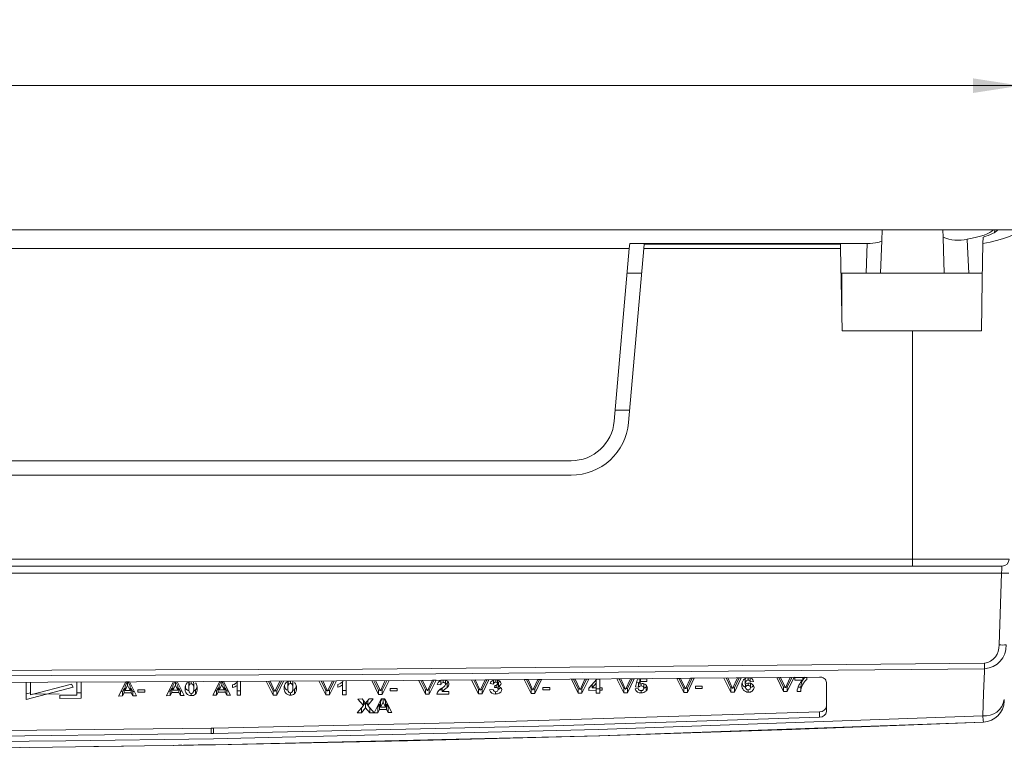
# Model space of a CAD drawing. Header units: millimetres. Extents: x 81 to 359, y 52 to 259.
# Tile 5 of 6: x 198 to 266, y 208 to 259. Entities that reach past the tile are written whole.
import ezdxf

# ---------------------------------------------------------------- set-up
doc = ezdxf.new("R2010")
doc.units = ezdxf.units.MM
doc.styles.add('SLDTEXTSTYLE0', font='TXT', dxfattribs={"width": 0.75})
doc.dimstyles.new('SLDDIMSTYLE0', dxfattribs={"dimtxt": 3.5, "dimasz": 3.302, "dimexe": 0, "dimexo": 0.0625, "dimgap": 0.875, "dimtad": 1, "dimrnd": 1e-09, "dimzin": 12, "dimdsep": 46, "dimtxsty": 'SLDTEXTSTYLE0', "dimsah": 1, "dimcen": 0.09, "dimadec": 0, "dimazin": 3, "dimtfac": 1, "dimtofl": 0, "dimtmove": 0, "dimatfit": 3, "dimfxl": 1, "dimfrac": 2, "dimtolj": 1, "dimtzin": 12, "dimarcsym": 0})

# ---------------------------------------------------------------- blocks, each defined once
blk = doc.blocks.new('*D1')
at = {"color": 7, "linetype": 'Continuous', "lineweight": 0}
for p, q in [((81.398, 245.492), (81.398, 255.492)), ((267.398, 245.492), (267.398, 255.492)), ((267.398, 254.492), (81.398, 254.492))]:
    blk.add_line(p, q, dxfattribs=at)
for points in [[(81.398, 254.492), (84.7, 253.984), (84.7, 255)], [(267.398, 254.492), (264.096, 255), (264.096, 253.984)]]:
    blk.add_solid(points, dxfattribs=at)
at = {"color": 7, "linetype": 'Continuous', "lineweight": 0, "insert": (170.489, 259.003, 8.393), "char_height": 3.5, "attachment_point": 1, "style": 'SLDTEXTSTYLE0'}
blk.add_mtext('186', dxfattribs=at)

msp = doc.modelspace()

# ---------------------------------------------------------------- linework, layer by layer
at = {"color": 7, "linetype": 'Continuous', "lineweight": 15}
for p, q in [((90.998, 244.492), (257.798, 244.492)), ((257.772, 243.757), (257.798, 244.492)), ((257.798, 244.492), (261.998, 244.492)), ((261.998, 244.492), (262.015, 243.993)), ((261.998, 244.492), (265.507, 244.492)), ((265.507, 244.492), (265.596, 244.492)), ((265.59, 244.315), (265.596, 244.492)), ((265.596, 244.492), (265.812, 244.492)), ((265.812, 244.492), (267.331, 244.492)), ((240.281, 243.201), (240.312, 243.559)), ((240.312, 243.559), (256.766, 243.559)), ((256.693, 241.492), (256.766, 243.559)), ((257.772, 243.757), (257.693, 241.492)), ((263.687, 243.847), (263.712, 243.322)), ((264.781, 243.562), (264.789, 244)), ((108.514, 243.201), (240.281, 243.201)), ((239.234, 231.23), (240.281, 243.201)), ((241.285, 243.201), (240.23, 231.143)), ((241.285, 243.201), (241.31, 243.495)), ((254.92, 243.201), (241.285, 243.201)), ((241.31, 243.495), (254.915, 243.495)), ((254.915, 243.495), (254.92, 243.201)), ((255.02, 237.492), (254.92, 243.201)), ((263.712, 243.322), (263.799, 241.492)), ((240.131, 241.492), (241.135, 241.492)), ((254.95, 241.492), (254.972, 241.492)), ((254.972, 241.492), (254.972, 240.253)), ((254.972, 241.492), (254.975, 241.492)), ((254.975, 241.492), (256.693, 241.492)), ((257.693, 241.492), (256.693, 241.492)), ((257.693, 241.492), (262.102, 241.492)), ((263.799, 241.492), (262.102, 241.492)), ((263.799, 241.492), (264.745, 241.492)), ((259.898, 237.492), (255.02, 237.492)), ((259.898, 221.674), (259.898, 237.492)), ((264.675, 237.492), (259.898, 237.492)), ((240.304, 231.992), (239.3, 231.992)), ((193.669, 228.492), (236.245, 228.492)), ((236.245, 227.492), (112.55, 227.492)), ((88.898, 221.674), (259.898, 221.674)), ((259.898, 221.192), (88.898, 221.192)), ((259.898, 221.674), (266.601, 221.674)), ((259.898, 221.192), (259.898, 221.674)), ((266.101, 221.192), (259.898, 221.192)), ((266.067, 220.709), (82.728, 220.709)), ((265.894, 215.731), (266.067, 220.709)), ((198.498, 211.95), (198.498, 213.14)), ((198.798, 212.272), (198.798, 213.141)), ((201.646, 213.018), (198.798, 212.272)), ((201.741, 212.799), (201.646, 213.018)), ((201.998, 212.256), (201.998, 213.151)), ((202.298, 212.029), (202.298, 213.152)), ((205.388, 213.167), (204.902, 212.186)), ((205.488, 213.161), (205.351, 212.876)), ((205.351, 212.576), (205.52, 212.928)), ((205.351, 212.876), (205.351, 212.576)), ((205.649, 213.168), (205.388, 213.167)), ((205.52, 213.168), (205.52, 212.928)), ((205.52, 212.928), (205.688, 212.578)), ((205.688, 212.878), (205.552, 213.162)), ((206.137, 212.194), (205.649, 213.168)), ((205.688, 212.878), (205.688, 212.578)), ((208.697, 213.183), (208.212, 212.21)), ((208.795, 213.177), (208.661, 212.897)), ((208.661, 212.597), (208.829, 212.946)), ((208.661, 212.897), (208.661, 212.597)), ((208.829, 213.177), (208.829, 212.946)), ((208.829, 212.946), (208.998, 212.599)), ((208.998, 212.899), (208.862, 213.177)), ((209.446, 212.22), (208.959, 213.185)), ((208.998, 212.899), (208.998, 212.599)), ((209.759, 212.997), (209.759, 212.697)), ((209.787, 213.168), (209.787, 212.931)), ((209.932, 213.182), (209.932, 213.027)), ((210.105, 212.707), (210.105, 213.007)), ((211.907, 213.2), (211.422, 212.236)), ((212.004, 213.193), (211.871, 212.918)), ((211.871, 212.618), (212.039, 212.964)), ((211.871, 212.918), (211.871, 212.618)), ((212.039, 213.193), (212.039, 212.964)), ((212.039, 212.964), (212.208, 212.62)), ((212.208, 212.92), (212.074, 213.193)), ((212.657, 212.241), (212.169, 213.201)), ((212.208, 212.92), (212.208, 212.62)), ((212.788, 212.955), (212.788, 212.77)), ((213.101, 213.144), (213.101, 212.926)), ((213.101, 212.926), (213.101, 212.243)), ((213.348, 212.244), (213.348, 213.206)), ((215.126, 213.214), (215.601, 212.254)), ((215.601, 212.554), (215.277, 213.209)), ((215.727, 212.5), (215.387, 213.216)), ((216.066, 213.219), (215.727, 212.5)), ((215.855, 212.255), (216.328, 213.22)), ((216.178, 213.214), (215.855, 212.555)), ((216.624, 213.031), (216.624, 212.731)), ((216.652, 213.201), (216.652, 212.965)), ((216.797, 213.217), (216.797, 213.06)), ((216.97, 212.741), (216.97, 213.041)), ((218.781, 213.232), (219.256, 212.271)), ((219.256, 212.571), (218.932, 213.227)), ((219.382, 212.518), (219.042, 213.234)), ((219.721, 213.237), (219.382, 212.518)), ((219.51, 212.273), (219.983, 213.239)), ((219.833, 213.232), (219.51, 212.573)), ((220.098, 212.99), (220.098, 212.805)), ((220.411, 213.18), (220.411, 212.961)), ((220.411, 212.961), (220.411, 212.277)), ((220.658, 212.279), (220.658, 213.242)), ((222.436, 213.252), (222.911, 212.29)), ((222.911, 212.59), (222.587, 213.246)), ((223.037, 212.537), (222.697, 213.254)), ((223.376, 213.258), (223.037, 212.537)), ((223.165, 212.292), (223.638, 213.259)), ((223.487, 213.25), (223.165, 212.592)), ((225.696, 213.271), (226.171, 212.309)), ((226.171, 212.609), (225.847, 213.266)), ((226.297, 212.556), (225.957, 213.273)), ((226.636, 213.277), (226.297, 212.556)), ((226.425, 212.31), (226.898, 213.279)), ((226.748, 213.273), (226.425, 212.61)), ((226.898, 213.279), (226.636, 213.277)), ((226.98, 212.986), (227.227, 212.969)), ((227.227, 213.269), (227.227, 212.969)), ((227.387, 213.279), (227.387, 213.12)), ((227.662, 213.076), (227.538, 212.981)), ((227.54, 213.293), (227.54, 212.993)), ((227.73, 213.159), (227.662, 213.076)), ((227.662, 213.076), (227.662, 212.776)), ((229.612, 213.297), (229.351, 213.295)), ((229.351, 213.295), (229.826, 212.331)), ((229.826, 212.631), (229.498, 213.296)), ((229.952, 212.578), (229.612, 213.297)), ((230.29, 213.301), (229.952, 212.578)), ((230.407, 213.304), (230.08, 212.632)), ((230.08, 212.332), (230.553, 213.303)), ((230.553, 213.303), (230.29, 213.301)), ((230.635, 213.044), (230.882, 213.018)), ((230.882, 213.318), (230.882, 213.018)), ((230.971, 212.919), (230.948, 212.769)), ((231.023, 213.306), (231.023, 213.144)), ((231.046, 212.928), (231.046, 212.783)), ((231.145, 213.292), (231.145, 213.041)), ((231.195, 212.94), (231.195, 212.64)), ((231.208, 213.154), (231.208, 212.854)), ((233.267, 213.322), (233.006, 213.32)), ((233.006, 213.32), (233.481, 212.354)), ((233.481, 212.654), (233.153, 213.321)), ((233.607, 212.602), (233.267, 213.322)), ((233.945, 213.327), (233.607, 212.602)), ((233.734, 212.356), (234.208, 213.329)), ((234.061, 213.328), (233.734, 212.656)), ((234.208, 213.329), (233.945, 213.327)), ((236.526, 213.347), (236.265, 213.345)), ((236.265, 213.345), (236.74, 212.377)), ((236.74, 212.677), (236.412, 213.346)), ((236.866, 212.626), (236.526, 213.347)), ((237.205, 213.352), (236.866, 212.626)), ((236.994, 212.379), (237.467, 213.354)), ((237.321, 213.353), (236.994, 212.679)), ((237.467, 213.354), (237.205, 213.352)), ((238.027, 213.346), (237.484, 212.741)), ((237.7, 212.882), (237.61, 212.881)), ((237.7, 212.743), (237.994, 213.069)), ((237.7, 212.982), (237.7, 212.743)), ((237.994, 213.309), (237.994, 213.069)), ((237.994, 213.069), (237.994, 212.746)), ((238.241, 213.347), (238.027, 213.346)), ((238.241, 212.748), (238.241, 213.347)), ((239.687, 213.372), (239.426, 213.37)), ((239.426, 213.37), (239.901, 212.4)), ((239.901, 212.7), (239.573, 213.371)), ((240.027, 212.649), (239.687, 213.372)), ((240.366, 213.377), (240.027, 212.649)), ((240.155, 212.402), (240.628, 213.38)), ((240.483, 213.378), (240.155, 212.702)), ((240.628, 213.38), (240.366, 213.377)), ((240.859, 213.369), (240.711, 212.827)), ((240.926, 213.106), (240.791, 213.119)), ((241.484, 213.374), (240.859, 213.369)), ((240.926, 213.106), (240.926, 212.806)), ((241.025, 213.37), (241.006, 213.307)), ((241.006, 213.307), (241.006, 213.007)), ((241.006, 213.007), (241.057, 213.182)), ((241.057, 213.371), (241.057, 213.182)), ((241.057, 213.182), (241.484, 213.186)), ((241.106, 213.038), (241.106, 212.882)), ((241.287, 213.026), (241.287, 212.726)), ((241.491, 212.884), (241.443, 212.824)), ((241.484, 213.186), (241.484, 213.374)), ((243.836, 213.407), (243.575, 213.405)), ((243.575, 213.405), (244.05, 212.432)), ((244.05, 212.732), (243.721, 213.406)), ((244.176, 212.682), (243.836, 213.407)), ((244.515, 213.413), (244.176, 212.682)), ((244.304, 212.434), (244.777, 213.416)), ((244.632, 213.414), (244.304, 212.734)), ((244.777, 213.416), (244.515, 213.413)), ((245.337, 212.867), (244.859, 212.863)), ((244.859, 212.863), (244.859, 212.7)), ((245.337, 212.704), (245.337, 212.867)), ((247.096, 213.437), (246.835, 213.434)), ((246.835, 213.434), (247.31, 212.458)), ((247.31, 212.758), (246.98, 213.436)), ((247.436, 212.71), (247.096, 213.437)), ((247.775, 213.443), (247.436, 212.71)), ((247.564, 212.46), (248.037, 213.446)), ((247.892, 213.444), (247.564, 212.76)), ((248.037, 213.446), (247.775, 213.443)), ((248.314, 213.3), (248.314, 213)), ((248.333, 213.014), (248.333, 212.778)), ((248.505, 213.081), (248.505, 212.92)), ((248.509, 213.447), (248.509, 213.286)), ((248.646, 213.473), (248.646, 213.173)), ((248.646, 213.173), (248.893, 213.196)), ((248.679, 213.067), (248.679, 212.767)), ((250.49, 213.47), (250.965, 212.489)), ((250.965, 212.789), (250.635, 213.471)), ((251.091, 212.742), (250.751, 213.472)), ((251.43, 213.479), (251.091, 212.742)), ((251.219, 212.491), (251.692, 213.482)), ((251.547, 213.478), (251.219, 212.791)), ((251.692, 213.482), (251.43, 213.479)), ((252.581, 213.478), (251.741, 213.469)), ((251.741, 213.469), (251.741, 213.279)), ((251.741, 213.279), (252.301, 213.284)), ((252.301, 213.475), (252.301, 213.284)), ((252.581, 213.338), (252.581, 213.478)), ((253.948, 213.112), (253.948, 211.112)), ((201.741, 212.799), (198.498, 211.95)), ((198.498, 212.328), (198.798, 212.407)), ((198.939, 212.309), (200.787, 212.335)), ((200.83, 212.249), (201.998, 212.256)), ((200.83, 212.249), (200.83, 212.019)), ((202.298, 212.406), (201.998, 212.404)), ((204.902, 212.186), (205.166, 212.188)), ((205.166, 212.488), (205.051, 212.487)), ((205.274, 212.713), (205.166, 212.488)), ((205.166, 212.488), (205.166, 212.188)), ((205.166, 212.188), (205.274, 212.413)), ((205.351, 212.713), (205.274, 212.713)), ((205.274, 212.713), (205.274, 212.413)), ((205.274, 212.413), (205.767, 212.416)), ((205.688, 212.578), (205.351, 212.576)), ((205.767, 212.716), (205.688, 212.716)), ((205.875, 212.493), (205.767, 212.716)), ((205.767, 212.716), (205.767, 212.416)), ((205.767, 212.416), (205.875, 212.193)), ((205.987, 212.493), (205.875, 212.493)), ((205.875, 212.493), (205.875, 212.193)), ((205.875, 212.193), (206.137, 212.194)), ((206.713, 212.622), (206.236, 212.619)), ((206.236, 212.619), (206.236, 212.457)), ((206.236, 212.457), (206.713, 212.46)), ((206.713, 212.46), (206.713, 212.622)), ((208.212, 212.21), (208.475, 212.212)), ((208.475, 212.512), (208.362, 212.511)), ((208.583, 212.735), (208.475, 212.512)), ((208.475, 212.512), (208.475, 212.212)), ((208.475, 212.212), (208.583, 212.435)), ((208.661, 212.736), (208.583, 212.735)), ((208.583, 212.735), (208.583, 212.435)), ((208.583, 212.435), (209.076, 212.439)), ((208.998, 212.599), (208.661, 212.597)), ((209.076, 212.739), (208.998, 212.738)), ((209.184, 212.518), (209.076, 212.739)), ((209.076, 212.739), (209.076, 212.439)), ((209.076, 212.439), (209.184, 212.218)), ((209.295, 212.519), (209.184, 212.518)), ((209.184, 212.518), (209.184, 212.218)), ((209.184, 212.218), (209.446, 212.22)), ((209.932, 212.371), (209.932, 212.211)), ((210.225, 212.611), (210.225, 212.311)), ((211.422, 212.236), (211.685, 212.237)), ((211.685, 212.537), (211.573, 212.537)), ((211.794, 212.758), (211.685, 212.537)), ((211.685, 212.537), (211.685, 212.237)), ((211.685, 212.237), (211.794, 212.458)), ((211.871, 212.759), (211.794, 212.758)), ((211.794, 212.758), (211.794, 212.458)), ((211.794, 212.458), (212.287, 212.46)), ((212.208, 212.62), (211.871, 212.618)), ((212.287, 212.76), (212.208, 212.76)), ((212.395, 212.54), (212.287, 212.76)), ((212.287, 212.76), (212.287, 212.46)), ((212.287, 212.46), (212.395, 212.24)), ((212.505, 212.541), (212.395, 212.54)), ((212.395, 212.54), (212.395, 212.24)), ((212.395, 212.24), (212.657, 212.241)), ((213.348, 212.544), (213.101, 212.543)), ((213.101, 212.243), (213.348, 212.244)), ((215.701, 212.555), (215.601, 212.554)), ((215.601, 212.554), (215.601, 212.254)), ((215.601, 212.254), (215.855, 212.255)), ((215.855, 212.555), (215.753, 212.555)), ((215.855, 212.555), (215.855, 212.255)), ((216.797, 212.407), (216.797, 212.247)), ((217.09, 212.646), (217.09, 212.346)), ((219.356, 212.572), (219.256, 212.571)), ((219.256, 212.571), (219.256, 212.271)), ((219.256, 212.271), (219.51, 212.273)), ((219.51, 212.573), (219.408, 212.572)), ((219.51, 212.573), (219.51, 212.273)), ((220.658, 212.579), (220.411, 212.577)), ((220.658, 212.285), (220.411, 212.279)), ((220.411, 212.277), (220.658, 212.279)), ((223.011, 212.591), (222.911, 212.59)), ((222.911, 212.59), (222.911, 212.29)), ((222.911, 212.29), (223.165, 212.292)), ((223.165, 212.592), (223.063, 212.591)), ((223.165, 212.592), (223.165, 212.292)), ((224.198, 212.716), (223.72, 212.713)), ((223.72, 212.713), (223.72, 212.553)), ((223.72, 212.553), (224.198, 212.556)), ((224.198, 212.556), (224.198, 212.716)), ((226.171, 212.609), (226.171, 212.309)), ((226.271, 212.609), (226.171, 212.609)), ((226.171, 212.309), (226.425, 212.31)), ((226.425, 212.61), (226.322, 212.61)), ((226.425, 212.61), (226.425, 212.31)), ((226.947, 212.313), (227.787, 212.318)), ((227.31, 212.615), (227.157, 212.614)), ((227.31, 212.735), (227.31, 212.5)), ((227.787, 212.503), (227.31, 212.5)), ((227.787, 212.318), (227.787, 212.503)), ((229.926, 212.631), (229.826, 212.631)), ((229.826, 212.631), (229.826, 212.331)), ((229.826, 212.331), (230.08, 212.332)), ((230.08, 212.632), (229.977, 212.632)), ((230.08, 212.632), (230.08, 212.332)), ((230.849, 212.633), (230.602, 212.609)), ((231.017, 212.487), (231.017, 212.326)), ((233.582, 212.655), (233.481, 212.654)), ((233.481, 212.654), (233.481, 212.354)), ((233.481, 212.354), (233.734, 212.356)), ((233.734, 212.656), (233.631, 212.655)), ((233.734, 212.656), (233.734, 212.356)), ((234.767, 212.784), (234.29, 212.781)), ((234.29, 212.781), (234.29, 212.62)), ((234.29, 212.62), (234.767, 212.623)), ((234.767, 212.623), (234.767, 212.784)), ((236.842, 212.678), (236.74, 212.677)), ((236.74, 212.677), (236.74, 212.377)), ((236.74, 212.377), (236.994, 212.379)), ((236.994, 212.679), (236.891, 212.678)), ((236.994, 212.679), (236.994, 212.379)), ((237.484, 212.741), (237.484, 212.58)), ((237.484, 212.58), (237.994, 212.584)), ((237.994, 212.746), (237.7, 212.743)), ((237.994, 212.745), (237.994, 212.584)), ((238.241, 212.688), (237.994, 212.686)), ((237.994, 212.584), (237.994, 212.386)), ((237.994, 212.386), (238.241, 212.388)), ((238.406, 212.749), (238.241, 212.748)), ((238.241, 212.745), (238.241, 212.586)), ((238.241, 212.586), (238.406, 212.587)), ((238.241, 212.388), (238.241, 212.586)), ((238.406, 212.587), (238.406, 212.749)), ((240.003, 212.701), (239.901, 212.7)), ((239.901, 212.7), (239.901, 212.4)), ((239.901, 212.4), (240.155, 212.402)), ((240.155, 212.702), (240.051, 212.701)), ((240.155, 212.702), (240.155, 212.402)), ((240.892, 212.706), (240.678, 212.683)), ((240.711, 212.827), (240.926, 212.806)), ((241.098, 212.559), (241.098, 212.396)), ((241.443, 212.824), (241.443, 212.524)), ((244.153, 212.732), (244.05, 212.732)), ((244.05, 212.732), (244.05, 212.432)), ((244.05, 212.432), (244.304, 212.434)), ((244.304, 212.734), (244.2, 212.733)), ((244.304, 212.734), (244.304, 212.434)), ((244.859, 212.7), (245.337, 212.704)), ((247.413, 212.759), (247.31, 212.758)), ((247.31, 212.758), (247.31, 212.458)), ((247.31, 212.458), (247.564, 212.46)), ((247.564, 212.76), (247.459, 212.759)), ((247.564, 212.76), (247.564, 212.46)), ((248.522, 212.619), (248.522, 212.456)), ((251.069, 212.79), (250.965, 212.789)), ((250.965, 212.789), (250.965, 212.489)), ((250.965, 212.489), (251.219, 212.491)), ((251.219, 212.791), (251.113, 212.79)), ((251.219, 212.791), (251.219, 212.491)), ((251.906, 212.497), (252.153, 212.499)), ((252.153, 212.799), (251.973, 212.798)), ((252.153, 212.799), (252.153, 212.499)), ((200.83, 212.019), (202.298, 212.029)), ((221.866, 211.532), (221.426, 211.024)), ((221.764, 211.981), (221.475, 211.979)), ((221.475, 211.979), (221.866, 211.532)), ((222.01, 211.699), (221.764, 211.981)), ((221.866, 211.864), (221.866, 211.532)), ((221.992, 211.72), (221.866, 211.574)), ((222.257, 211.983), (222.01, 211.699)), ((222.01, 211.699), (222.01, 211.367)), ((222.155, 211.576), (222.029, 211.72)), ((222.155, 211.534), (222.545, 211.985)), ((222.155, 211.865), (222.155, 211.534)), ((222.595, 211.029), (222.155, 211.534)), ((222.545, 211.985), (222.257, 211.983)), ((223.089, 211.987), (222.603, 211.029)), ((222.975, 211.626), (222.867, 211.405)), ((223.052, 211.627), (222.975, 211.626)), ((222.975, 211.626), (222.975, 211.252)), ((223.151, 211.988), (223.052, 211.786)), ((223.052, 211.786), (223.052, 211.412)), ((223.052, 211.412), (223.22, 211.756)), ((223.35, 211.989), (223.089, 211.987)), ((223.22, 211.988), (223.22, 211.756)), ((223.22, 211.756), (223.389, 211.414)), ((223.389, 211.787), (223.29, 211.988)), ((223.838, 211.035), (223.35, 211.989)), ((223.389, 211.787), (223.389, 211.414)), ((223.468, 211.629), (223.389, 211.628)), ((223.576, 211.408), (223.468, 211.629)), ((223.468, 211.629), (223.468, 211.254)), ((221.426, 211.024), (221.715, 211.025)), ((221.715, 211.025), (222.01, 211.367)), ((221.715, 211.357), (221.715, 211.025)), ((222.01, 211.367), (222.306, 211.028)), ((222.306, 211.36), (222.306, 211.028)), ((222.306, 211.028), (222.595, 211.029)), ((222.603, 211.029), (222.867, 211.03)), ((222.867, 211.405), (222.793, 211.404)), ((222.867, 211.405), (222.867, 211.03)), ((222.867, 211.03), (222.975, 211.252)), ((222.975, 211.252), (223.468, 211.254)), ((223.389, 211.414), (223.052, 211.412)), ((223.468, 211.254), (223.576, 211.034)), ((223.647, 211.409), (223.576, 211.408)), ((223.576, 211.408), (223.576, 211.034)), ((223.576, 211.034), (223.838, 211.035)), ((253.467, 211.101), (253.467, 210.721)), ((264.821, 210.382), (264.821, 210.382)), ((211.305, 209.96), (211.472, 209.963)), ((211.305, 209.96), (211.305, 209.583)), ((211.472, 209.586), (211.305, 209.583)), ((211.472, 209.963), (211.472, 209.586)), ((210.701, 208.796), (210.539, 208.794)), ((210.54, 208.791), (210.539, 208.794)), ((210.77, 208.797), (210.701, 208.796)), ((198.045, 208.62), (198.07, 208.62)), ((205.236, 208.711), (203.171, 208.682))]:
    msp.add_line(p, q, dxfattribs=at)
at = {"color": 8, "linetype": 'Continuous', "lineweight": 15}
msp.add_line((254.994, 241.492), (254.994, 238.959), dxfattribs=at)
at = {"color": 7, "linetype": 'Continuous', "lineweight": 15, "flags": 128}
for points in [[(262.102, 241.492), (262.046, 243.1), (262.015, 243.993)], [(264.781, 243.562), (264.736, 240.991), (264.675, 237.492)], [(266.067, 220.709), (266.074, 220.804), (266.08, 220.895), (266.086, 220.978), (266.091, 221.051), (266.095, 221.111), (266.099, 221.155), (266.1, 221.182), (266.101, 221.192)], [(83.909, 214.455), (102.87, 214.235), (140.794, 213.979), (178.719, 213.911), (221.803, 214.044), (264.886, 214.455)], [(264.891, 214.08), (264.891, 214.116), (264.89, 214.156), (264.889, 214.2), (264.889, 214.247), (264.888, 214.296), (264.887, 214.348), (264.887, 214.401), (264.886, 214.455)], [(264.891, 214.08), (221.806, 213.668), (178.719, 213.537), (140.793, 213.602), (102.866, 213.858), (83.904, 214.08)], [(264.769, 210.812), (264.827, 212.353), (264.885, 213.898), (264.891, 214.08)], [(95.348, 213.494), (113.812, 213.326), (132.277, 213.212), (150.742, 213.133), (169.207, 213.097), (187.672, 213.107), (206.137, 213.163), (224.602, 213.256), (253.448, 213.494)], [(209.932, 213.027), (209.978, 213.022), (210.017, 213.007), (210.043, 212.987), (210.082, 212.918), (210.101, 212.81), (210.105, 212.699)], [(210.105, 212.999), (210.095, 213.163), (210.095, 213.165)], [(216.797, 213.06), (216.843, 213.055), (216.882, 213.041), (216.908, 213.02), (216.948, 212.951), (216.967, 212.843), (216.97, 212.733)], [(216.97, 213.033), (216.961, 213.197), (216.961, 213.197)], [(227.787, 213.02), (227.751, 213.138), (227.678, 213.21), (227.589, 213.254), (227.481, 213.278), (227.393, 213.282)], [(231.145, 213.041), (231.131, 212.986), (231.104, 212.954), (231.072, 212.935), (231.031, 212.923), (230.982, 212.919), (230.971, 212.919)], [(231.308, 213.216), (231.281, 213.191), (231.208, 213.154)], [(241.006, 213.159), (240.994, 213.155), (240.926, 213.106)], [(248.33, 213.404), (248.326, 213.39), (248.314, 213.3)], [(248.314, 213), (248.338, 213.145), (248.374, 213.22), (248.408, 213.253), (248.447, 213.275), (248.483, 213.284), (248.509, 213.286)], [(248.333, 212.778), (248.346, 212.84), (248.374, 212.876), (248.421, 212.904), (248.464, 212.917), (248.505, 212.92)], [(209.932, 212.371), (209.886, 212.376), (209.845, 212.391), (209.82, 212.412), (209.779, 212.484), (209.763, 212.59), (209.759, 212.697)], [(210.225, 212.611), (210.136, 212.552), (210.095, 212.539)], [(216.797, 212.407), (216.751, 212.412), (216.711, 212.427), (216.685, 212.447), (216.645, 212.52), (216.628, 212.625), (216.624, 212.731)], [(217.09, 212.646), (217.002, 212.587), (216.96, 212.574)], [(231.017, 212.326), (231.149, 212.34), (231.264, 212.381), (231.369, 212.458), (231.428, 212.551), (231.442, 212.63)], [(241.287, 212.726), (241.271, 212.65), (241.239, 212.608), (241.184, 212.575), (241.131, 212.561), (241.088, 212.558)], [(241.443, 212.824), (241.313, 212.736), (241.287, 212.729)], [(248.679, 212.767), (248.662, 212.688), (248.635, 212.656), (248.592, 212.632), (248.543, 212.62), (248.517, 212.619)], [(266.261, 211.937), (266.258, 211.856), (266.257, 211.829)], [(84.026, 210.812), (106.031, 209.994), (128.054, 209.409), (150.087, 209.054), (170.556, 208.925), (191.025, 208.983), (201.251, 209.076), (211.475, 209.229), (238.132, 209.867), (264.769, 210.812)], [(211.472, 209.963), (230.226, 210.368), (253.467, 211.101)], [(264.821, 210.382), (264.796, 210.492), (264.769, 210.812)], [(264.821, 210.382), (238.172, 209.432), (211.503, 208.81), (205.109, 208.709), (198.714, 208.628), (171.27, 208.492), (157.766, 208.554), (147.529, 208.658), (137.292, 208.81), (110.623, 209.432), (83.975, 210.382)], [(210.539, 208.797), (211.607, 208.811), (224.924, 209.081), (238.23, 209.433), (251.534, 209.867), (264.821, 210.382)], [(253.467, 210.721), (235.023, 210.12), (211.472, 209.586)], [(137.49, 209.96), (156.252, 209.736), (175.016, 209.663), (193.16, 209.741), (211.305, 209.96)], [(211.305, 209.583), (192.841, 209.357), (174.376, 209.281), (155.933, 209.357), (137.49, 209.583)], [(208.711, 208.764), (209.386, 208.775), (209.989, 208.784), (210.452, 208.792), (210.723, 208.797), (210.745, 208.797)], [(209.281, 208.773), (209.041, 208.769), (208.713, 208.764)], [(210.533, 208.793), (210.407, 208.791), (210.086, 208.786), (210.003, 208.785)]]:
    msp.add_lwpolyline(points, dxfattribs=at)
at = {"color": 7, "linetype": 'Continuous', "lineweight": 15}
for centre, radius, start, end in [((263.073, 246.453), 2.678, 246.73204, 283.24976), ((236.245, 231.492), 3, 270, 355), ((236.245, 231.492), 4, 270, 355), ((266.101, 221.692), 0.5, 270, 358), ((266.317, 224.294), 3.593, 266.01282, 273.98718), ((264.71, 215.629), 1.188, 278.50902, 4.88625), ((264.798, 215.673), 1.596, 273.32875, 2.06188), ((266.143, 219.315), 3.593, 266.0128, 273.9872), ((210.052, 212.739), 0.542, 139.67601, 184.40515), ((209.846, 212.844), 0.316, 175.62324, 256.25967), ((209.882, 212.828), 0.357, 96.47924, 132.85651), ((210.458, 213.027), 0.7, 168.71214, 182.51303), ((210.491, 212.73), 0.733, 164.03718, 182.56808), ((209.922, 212.884), 0.144, 86.18343, 160.82073), ((209.958, 212.885), 0.383, 314.19848, 354.85481), ((209.83, 212.748), 0.524, 354.84771, 40.9308), ((212.66, 213.527), 0.586, 282.62336, 326.73306), ((212.558, 213.622), 0.883, 285.11955, 307.94995), ((216.913, 212.773), 0.537, 139.517, 184.40329), ((216.711, 212.881), 0.316, 175.95561, 256.22051), ((216.775, 212.811), 0.412, 86.83752, 130.94991), ((217.318, 213.062), 0.695, 168.77356, 182.52334), ((217.351, 212.764), 0.727, 163.97284, 182.58011), ((216.787, 212.917), 0.144, 86.0817, 160.66065), ((216.826, 212.919), 0.38, 314.02574, 354.81809), ((216.697, 212.781), 0.523, 354.84689, 40.9942), ((219.969, 213.562), 0.586, 282.70752, 326.80042), ((219.866, 213.657), 0.884, 285.20043, 308.03388), ((227.335, 212.927), 0.36, 80.72388, 170.58952), ((227.379, 212.968), 0.152, 86.80904, 179.42926), ((226.202, 214.292), 1.912, 304.86696, 312.4141), ((227.41, 212.991), 0.13, 0.87158, 99.73792), ((227.364, 213.003), 0.176, 316.13436, 356.79411), ((227.452, 213.038), 0.335, 308.85336, 356.97095), ((230.979, 212.953), 0.356, 83.17611, 165.14826), ((231.019, 213.006), 0.138, 88.43402, 174.97088), ((231.044, 212.871), 0.436, 53.29782, 92.99282), ((231.038, 213.038), 0.107, 1.72359, 98.24136), ((231.075, 212.95), 0.121, 355.09914, 54.07791), ((231.154, 213.088), 0.24, 282.84199, 353.13443), ((231.193, 212.604), 0.25, 5.77571, 86.67364), ((231.19, 213.054), 0.202, 1.5028, 55.66235), ((241.109, 212.625), 0.257, 90.67401, 135.31785), ((241.17, 212.673), 0.372, 90.77708, 116.09428), ((241.13, 212.727), 0.157, 359.72419, 98.76891), ((241.195, 212.706), 0.34, 4.40317, 95.00609), ((248.526, 213.007), 0.444, 88.06605, 188.50965), ((248.512, 212.885), 0.429, 172.50629, 271.34786), ((248.431, 213.097), 0.322, 181.07873, 255.5571), ((248.541, 212.739), 0.345, 89.01297, 130.95575), ((248.527, 212.77), 0.152, 358.77959, 98.4641), ((248.522, 213.162), 0.125, 5.33494, 95.98934), ((248.57, 213.12), 0.332, 13.3246, 95.06952), ((248.578, 212.735), 0.351, 7.12769, 95.16287), ((248.645, 213.031), 0.256, 277.4883, 336.61767), ((253.1, 212.39), 1.199, 131.78071, 174.87994), ((253.147, 212.778), 0.994, 134.58567, 178.75616), ((253.322, 212.431), 1.172, 129.26633, 176.64911), ((253.507, 213.054), 0.444, 7.47642, 97.74832), ((209.921, 212.626), 0.415, 170.15099, 271.5461), ((209.942, 212.515), 0.144, 266.17132, 340.36286), ((209.954, 212.627), 0.416, 266.98078, 310.61943), ((209.389, 212.666), 0.717, 343.84967, 2.63857), ((209.82, 212.659), 0.534, 319.36257, 4.5011), ((216.787, 212.663), 0.415, 170.37517, 271.43487), ((216.807, 212.55), 0.144, 265.9152, 340.21941), ((216.821, 212.662), 0.415, 266.74065, 310.40813), ((216.259, 212.7), 0.712, 343.79303, 2.65289), ((216.688, 212.692), 0.531, 319.23067, 4.52541), ((227.561, 212.147), 0.636, 114.76449, 164.80358), ((235.186, 202.816), 12.482, 127.06531, 129.12245), ((230.98, 212.717), 0.393, 195.97814, 275.49058), ((231.014, 212.652), 0.166, 186.32816, 273.1355), ((231.057, 212.367), 0.416, 91.52512, 105.1891), ((231.034, 212.647), 0.161, 265.91566, 357.66106), ((231.054, 212.643), 0.14, 358.73324, 93.55542), ((231.137, 212.937), 0.289, 281.48232, 325.6), ((241.062, 212.794), 0.4, 196.18043, 275.2208), ((241.073, 212.742), 0.184, 191.22601, 274.72054), ((241.12, 212.866), 0.47, 267.2785, 313.28269), ((241.243, 212.735), 0.291, 313.37522, 359.44648), ((248.498, 212.783), 0.165, 181.8067, 276.56404), ((248.573, 212.807), 0.355, 261.81265, 355.45397), ((253.499, 211.553), 0.453, 266.00234, 352.09336), ((264.923, 212.159), 1.356, 263.49, 350.55515), ((264.758, 211.881), 1.5, 272.39565, 358), ((253.486, 211.189), 0.468, 267.7597, 350.43377)]:
    msp.add_arc(centre, radius, start, end, dxfattribs=at)
for centre, major_axis, ratio, start_param, end_param in [((259.898, 244.7), (5.705, 0), 0.200005, 5.438734, 6.099905), ((259.898, 244.702), (7.507, 0), 0.200005, 5.420692, 6.142535), ((259.898, 244.696), (6.002, 0), 0.200001, 5.665125, 6.112245), ((256.771, 243.757), (1.001, 0.001), 0.198606, 4.706437, 6.276015)]:
    msp.add_ellipse(centre, major_axis=major_axis, ratio=ratio, start_param=start_param, end_param=end_param, dxfattribs=at)

# ---------------------------------------------------------------- dimensions: what is measured, and where the dimension line sits
at = {"color": 7, "linetype": 'Continuous', "lineweight": 0}
dim = msp.add_linear_dim(base=(81.398, 254.492), p1=(267.398, 244.492), p2=(81.398, 244.492), dimstyle='SLDDIMSTYLE0', dxfattribs=at)
dim.commit()
dim.dimension.update_dxf_attribs({"geometry": '*D1', "text_midpoint": (175.79, 254.492), "dimtype": 160})

doc.saveas('drawing.dxf')
